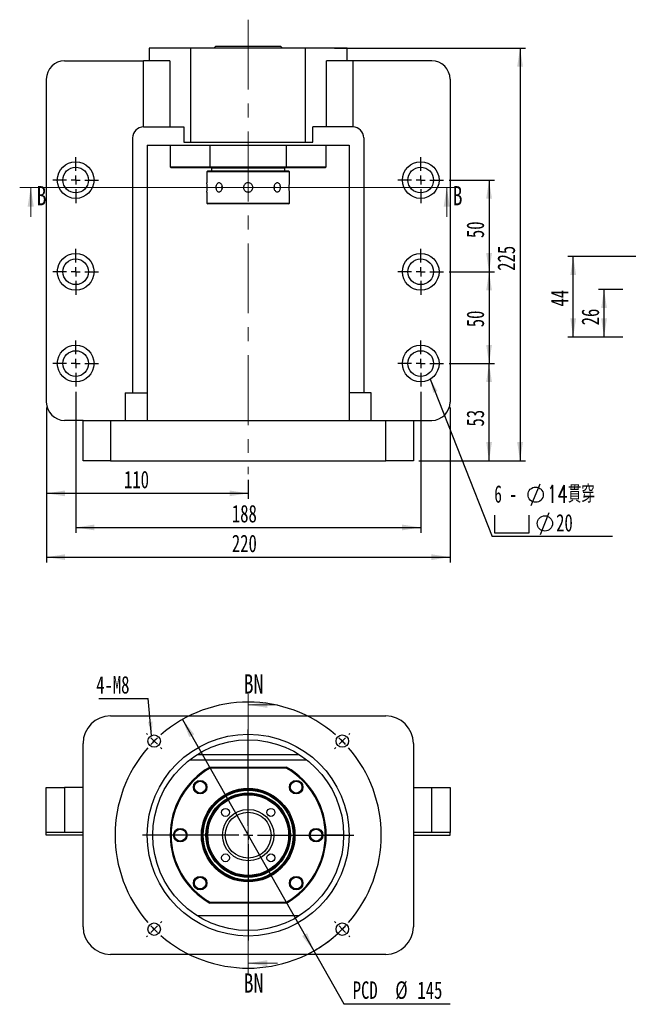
# Model space of a CAD drawing. Header units: millimetres. Extents: x 9 to 329, y 1 to 198.
# Tile 1 of 4: x 9 to 119, y 15 to 194. Entities that reach past the tile are written whole.
import ezdxf

# ---------------------------------------------------------------- set-up
doc = ezdxf.new("R2010")
doc.units = ezdxf.units.MM
doc.linetypes.add('CENTERX2', pattern=[20.32, 12.7, -2.54, 2.54, -2.54])
doc.layers.add('圖層0', color=7, linetype='Continuous')
doc.styles.add('SLDTEXTSTYLE0', font='TXT', dxfattribs={"width": 0.7})
doc.styles.add('SLDTEXTSTYLE1', font='TXT', dxfattribs={"width": 0.7, "bigfont": 'bigfont'})
doc.styles.add('SLDTEXTSTYLE2', font='TXT', dxfattribs={"width": 0.75})
doc.styles.add('SLDTEXTSTYLE3', font='TXT', dxfattribs={"width": 0.633333})
doc.dimstyles.new('SLDDIMSTYLE0', dxfattribs={"dimtxt": 3.389974, "dimasz": 2.5, "dimexe": 0, "dimexo": 0.0625, "dimgap": 0.847493, "dimtad": 0, "dimtih": 1, "dimtoh": 1, "dimlfac": 3, "dimrnd": 1e-09, "dimzin": 12, "dimdsep": 46, "dimtxsty": 'SLDTEXTSTYLE0', "dimsah": 1, "dimcen": 0, "dimadec": 0, "dimazin": 3, "dimtfac": 1, "dimtmove": 0, "dimatfit": 3, "dimfxl": 0, "dimfrac": 2, "dimtolj": 1, "dimtzin": 12, "dimarcsym": 0})
doc.dimstyles.new('SLDDIMSTYLE1', dxfattribs={"dimtxt": 0.18, "dimasz": 2.5, "dimexe": 0, "dimexo": 0.0625, "dimgap": 0, "dimtad": 0, "dimtih": 1, "dimtoh": 1, "dimdec": 0, "dimrnd": 1e-09, "dimzin": 0, "dimdsep": 46, "dimtxsty": 'Standard', "dimsah": 1, "dimcen": 0.09, "dimadec": 0, "dimazin": 0, "dimtfac": 2.5, "dimtdec": 0, "dimtofl": 0, "dimtmove": 0, "dimatfit": 3, "dimfxl": 0, "dimfrac": 2, "dimtolj": 1, "dimtzin": 0, "dimarcsym": 0})
doc.dimstyles.new('SLDDIMSTYLE2', dxfattribs={"dimtxt": 3.389974, "dimasz": 2.5, "dimexe": 0, "dimexo": 0.0625, "dimgap": 0.847493, "dimtad": 1, "dimlfac": 3, "dimrnd": 1e-09, "dimzin": 12, "dimdsep": 46, "dimtxsty": 'SLDTEXTSTYLE0', "dimsah": 1, "dimcen": 0.09, "dimadec": 0, "dimazin": 3, "dimtfac": 1, "dimtofl": 0, "dimtmove": 0, "dimatfit": 3, "dimfxl": 0, "dimfrac": 2, "dimtolj": 1, "dimtzin": 12, "dimarcsym": 0})

# ---------------------------------------------------------------- blocks, each defined once
blk = doc.blocks.new('_D')
at = {"layer": '圖層0', "color": 7}
for p, q in [((38.26, 66.53), (62.11, 24.49)), ((62.11, 24.49), (67.58, 14.85)), ((67.58, 14.85), (86.88, 14.85))]:
    blk.add_line(p, q, dxfattribs=at)
blk.add_arc((50.18, 45.51), 24.17, 297.1953, 317.2932, dxfattribs=at)
for points in [[(38.26, 66.53), (39.48, 63.33), (40.38, 63.84)], [(62.11, 24.49), (60.89, 27.7), (59.98, 27.19)]]:
    blk.add_solid(points, dxfattribs=at)
at = {"layer": '圖層0', "color": 7, "char_height": 3.175, "attachment_point": 1, "style": 'SLDTEXTSTYLE0'}
for s, insert in [('PCD', (69.17, 18.94)), ('%%c', (76.9, 18.94)), ('145', (80.92, 18.94))]:
    blk.add_mtext(s, dxfattribs=dict(at, insert=insert))
blk = doc.blocks.new('SW_NOTE_0')
at = {"layer": '圖層0', "color": 0}
blk.add_line((-8.95, 0), (0, 0), dxfattribs=at)
at = {"layer": '圖層0', "color": 0, "insert": (-9.43, 4.08), "char_height": 3.175, "attachment_point": 1, "style": 'SLDTEXTSTYLE0'}
blk.add_mtext('4-M8', dxfattribs=at)
blk = doc.blocks.new('SW_CENTERMARKSYMBOL_0')
at = {"layer": '圖層0', "color": 0}
for p, q in [((-18.27, 18.27), (-18.48, 18.48)), ((0, 1.67), (0, 19.17)), ((18.27, 18.27), (18.48, 18.48)), ((-17.09, 17.09), (-17.68, 17.68)), ((-17.09, 17.09), (-16.5, 16.5)), ((17.09, 17.09), (16.5, 16.5)), ((17.09, 17.09), (17.68, 17.68)), ((-15.91, 15.91), (-15.7, 15.7)), ((15.91, 15.91), (15.7, 15.7)), ((-1.67, 0), (-19.17, 0)), ((0, 0), (-0.83, 0)), ((0, 0), (0, 0.83)), ((0, 0), (0, -0.83)), ((0, 0), (0.83, 0)), ((1.67, 0), (19.17, 0)), ((0, -1.67), (0, -19.17)), ((-15.91, -15.91), (-15.7, -15.7)), ((15.91, -15.91), (15.7, -15.7)), ((-17.09, -17.09), (-17.68, -17.68)), ((-17.09, -17.09), (-16.5, -16.5)), ((17.09, -17.09), (16.5, -16.5)), ((17.09, -17.09), (17.68, -17.68)), ((-18.27, -18.27), (-18.48, -18.48)), ((18.27, -18.27), (18.48, -18.48))]:
    blk.add_line(p, q, dxfattribs=at)
for start, end in [(48.9514, 131.0486), (135, 136.9757), (133.0243, 135), (45, 46.9757), (43.0243, 45), (138.9514, 221.0486), (318.9514, 41.0486), (223.0243, 225), (225, 226.9757), (313.0243, 315), (315, 316.9757), (228.9514, 311.0486)]:
    blk.add_arc((0, 0), 24.17, start, end, dxfattribs=at)
blk = doc.blocks.new('_D_1')
at = {"layer": '圖層0', "color": 7}
for p, q in [((86.68, 164.55), (94.93, 164.55)), ((93.93, 164.55), (93.93, 147.88)), ((86.68, 147.88), (94.93, 147.88))]:
    blk.add_line(p, q, dxfattribs=at)
for points in [[(93.93, 164.55), (93.41, 161.16), (94.46, 161.16)], [(93.93, 147.88), (94.46, 151.27), (93.41, 151.27)]]:
    blk.add_solid(points, dxfattribs=at)
at = {"layer": '圖層0', "color": 7, "insert": (89.84, 154.01), "char_height": 3.175, "attachment_point": 1, "rotation": 90, "style": 'SLDTEXTSTYLE0'}
blk.add_mtext('50', dxfattribs=at)
blk = doc.blocks.new('_D_2')
at = {"layer": '圖層0', "color": 7}
for p, q in [((86.68, 147.88), (94.93, 147.88)), ((93.93, 147.88), (93.93, 131.22)), ((86.68, 131.22), (94.93, 131.22))]:
    blk.add_line(p, q, dxfattribs=at)
for points in [[(93.93, 147.88), (93.41, 144.49), (94.46, 144.49)], [(93.93, 131.22), (94.46, 134.61), (93.41, 134.61)]]:
    blk.add_solid(points, dxfattribs=at)
at = {"layer": '圖層0', "color": 7, "insert": (89.84, 137.81), "char_height": 3.175, "attachment_point": 1, "rotation": 90, "style": 'SLDTEXTSTYLE0'}
blk.add_mtext('50', dxfattribs=at)
blk = doc.blocks.new('_D_3')
at = {"layer": '圖層0', "color": 7}
for p, q in [((86.68, 131.22), (94.93, 131.22)), ((93.93, 113.55), (93.93, 131.22)), ((81.18, 113.55), (94.93, 113.55))]:
    blk.add_line(p, q, dxfattribs=at)
for points in [[(93.93, 131.22), (93.41, 127.83), (94.46, 127.83)], [(93.93, 113.55), (94.46, 116.94), (93.41, 116.94)]]:
    blk.add_solid(points, dxfattribs=at)
at = {"layer": '圖層0', "color": 7, "insert": (89.84, 119.77), "char_height": 3.175, "attachment_point": 1, "rotation": 90, "style": 'SLDTEXTSTYLE0'}
blk.add_mtext('53', dxfattribs=at)
blk = doc.blocks.new('_D_4')
at = {"layer": '圖層0', "color": 7}
for p, q in [((18.85, 126.05), (18.85, 100.42)), ((81.52, 126.05), (81.52, 100.42)), ((18.85, 101.42), (81.52, 101.42))]:
    blk.add_line(p, q, dxfattribs=at)
for points in [[(18.85, 101.42), (22.24, 100.9), (22.24, 101.95)], [(81.52, 101.42), (78.13, 101.95), (78.13, 100.9)]]:
    blk.add_solid(points, dxfattribs=at)
at = {"layer": '圖層0', "color": 7, "insert": (47.22, 105.52), "char_height": 3.175, "attachment_point": 1, "style": 'SLDTEXTSTYLE0'}
blk.add_mtext('188', dxfattribs=at)
blk = doc.blocks.new('_D_5')
at = {"layer": '圖層0', "color": 7}
for p, q in [((13.52, 123.22), (13.52, 95.03)), ((86.85, 123.22), (86.85, 95.03)), ((13.52, 96.03), (86.85, 96.03))]:
    blk.add_line(p, q, dxfattribs=at)
for points in [[(13.52, 96.03), (16.91, 95.51), (16.91, 96.55)], [(86.85, 96.03), (83.46, 96.55), (83.46, 95.51)]]:
    blk.add_solid(points, dxfattribs=at)
at = {"layer": '圖層0', "color": 7, "insert": (47.22, 100.12), "char_height": 3.175, "attachment_point": 1, "style": 'SLDTEXTSTYLE0'}
blk.add_mtext('220', dxfattribs=at)
blk = doc.blocks.new('_D_6')
at = {"layer": '圖層0', "color": 7}
for p, q in [((13.52, 123.22), (13.52, 106.62)), ((50.18, 110.1), (50.18, 106.62)), ((50.18, 107.62), (13.52, 107.62))]:
    blk.add_line(p, q, dxfattribs=at)
for points in [[(13.52, 107.62), (16.91, 107.1), (16.91, 108.14)], [(50.18, 107.62), (46.79, 108.14), (46.79, 107.1)]]:
    blk.add_solid(points, dxfattribs=at)
at = {"layer": '圖層0', "color": 7, "insert": (27.63, 111.72), "char_height": 3.175, "attachment_point": 1, "style": 'SLDTEXTSTYLE0'}
blk.add_mtext('110', dxfattribs=at)
blk = doc.blocks.new('_D_7')
at = {"layer": '圖層0', "color": 7}
for p, q in [((65.85, 188.55), (100.56, 188.55)), ((99.56, 188.55), (99.56, 113.55)), ((81.18, 113.55), (100.56, 113.55))]:
    blk.add_line(p, q, dxfattribs=at)
for points in [[(99.56, 188.55), (99.04, 185.16), (100.09, 185.16)], [(99.56, 113.55), (100.09, 116.94), (99.04, 116.94)]]:
    blk.add_solid(points, dxfattribs=at)
at = {"layer": '圖層0', "color": 7, "insert": (95.47, 148.07), "char_height": 3.175, "attachment_point": 1, "rotation": 90, "style": 'SLDTEXTSTYLE0'}
blk.add_mtext('225', dxfattribs=at)
blk = doc.blocks.new('SW_SYMBOL_HOLE_DIAM')
at = {"layer": '圖層0', "color": 0}
blk.add_line((300, 0), (700, 1000), dxfattribs=at)
blk.add_circle((500, 500), 350, dxfattribs=at)
blk = doc.blocks.new('SW_SYMBOL_HOLE_SPOT')
at = {"layer": '圖層0', "color": 0}
for p, q in [((0, 875), (0, 75)), ((1600, 75), (1600, 875)), ((0, 75), (1600, 75))]:
    blk.add_line(p, q, dxfattribs=at)
blk = doc.blocks.new('SW_NOTE_1')
at = {"layer": '圖層0', "color": 0}
blk.add_line((21.87, 0), (0, 0), dxfattribs=at)
at = {"layer": '圖層0', "color": 0, "xscale": 0.003964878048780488, "yscale": 0.003964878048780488, "zscale": 0.003964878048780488}
for name, p in [('SW_SYMBOL_HOLE_DIAM', (5.92, 5.63)), ('SW_SYMBOL_HOLE_SPOT', (0.4, 0.4)), ('SW_SYMBOL_HOLE_DIAM', (7.6, 0.4))]:
    blk.add_blockref(name, p, dxfattribs=at)
at = {"layer": '圖層0', "color": 0, "char_height": 3.175, "attachment_point": 1}
for s, insert, style in [('6 -', (0.4, 9.33), 'SLDTEXTSTYLE3'), ('14\\M+18AD1\\M+190FA', (9.94, 9.33), 'SLDTEXTSTYLE1'), ('20', (11.62, 4.1), 'SLDTEXTSTYLE0')]:
    blk.add_mtext(s, dxfattribs=dict(at, insert=insert, style=style))
blk = doc.blocks.new('SW_CENTERMARKSYMBOL_1')
at = {"layer": '圖層0', "color": 0}
for p, q in [((0, 1.67), (0, 4.17)), ((-1.67, 0), (-4.17, 0)), ((0, 0), (-0.83, 0)), ((0, 0), (0, 0.83)), ((0, 0), (0, -0.83)), ((0, 0), (0.83, 0)), ((1.67, 0), (4.17, 0)), ((0, -1.67), (0, -4.17))]:
    blk.add_line(p, q, dxfattribs=at)
blk = doc.blocks.new('SW_CENTERMARKSYMBOL_2')
at = {"layer": '圖層0', "color": 0}
for p, q in [((0, 1.67), (0, 4.17)), ((-1.67, 0), (-4.17, 0)), ((0, 0), (-0.83, 0)), ((0, 0), (0, 0.83)), ((0, 0), (0, -0.83)), ((0, 0), (0.83, 0)), ((1.67, 0), (4.17, 0)), ((0, -1.67), (0, -4.17))]:
    blk.add_line(p, q, dxfattribs=at)
blk = doc.blocks.new('SW_CENTERMARKSYMBOL_3')
at = {"layer": '圖層0', "color": 0}
for p, q in [((0, 1.67), (0, 4.17)), ((-1.67, 0), (-4.17, 0)), ((0, 0), (-0.83, 0)), ((0, 0), (0, 0.83)), ((0, 0), (0, -0.83)), ((0, 0), (0.83, 0)), ((1.67, 0), (4.17, 0)), ((0, -1.67), (0, -4.17))]:
    blk.add_line(p, q, dxfattribs=at)
blk = doc.blocks.new('SW_CENTERMARKSYMBOL_4')
at = {"layer": '圖層0', "color": 0}
for p, q in [((0, 1.67), (0, 4.17)), ((-1.67, 0), (-4.17, 0)), ((0, 0), (-0.83, 0)), ((0, 0), (0, 0.83)), ((0, 0), (0, -0.83)), ((0, 0), (0.83, 0)), ((1.67, 0), (4.17, 0)), ((0, -1.67), (0, -4.17))]:
    blk.add_line(p, q, dxfattribs=at)
blk = doc.blocks.new('SW_CENTERMARKSYMBOL_5')
at = {"layer": '圖層0', "color": 0}
for p, q in [((0, 1.67), (0, 4.17)), ((-1.67, 0), (-4.17, 0)), ((0, 0), (-0.83, 0)), ((0, 0), (0, 0.83)), ((0, 0), (0, -0.83)), ((0, 0), (0.83, 0)), ((1.67, 0), (4.17, 0)), ((0, -1.67), (0, -4.17))]:
    blk.add_line(p, q, dxfattribs=at)
blk = doc.blocks.new('SW_CENTERMARKSYMBOL_6')
at = {"layer": '圖層0', "color": 0}
for p, q in [((0, 1.67), (0, 4.17)), ((-1.67, 0), (-4.17, 0)), ((0, 0), (-0.83, 0)), ((0, 0), (0, 0.83)), ((0, 0), (0, -0.83)), ((0, 0), (0.83, 0)), ((1.67, 0), (4.17, 0)), ((0, -1.67), (0, -4.17))]:
    blk.add_line(p, q, dxfattribs=at)
blk = doc.blocks.new('_D_8')
at = {"layer": '圖層0', "color": 7}
for p, q in [((118.22, 144.68), (113.82, 144.68)), ((114.82, 136.01), (114.82, 144.68)), ((118.22, 136.01), (113.82, 136.01))]:
    blk.add_line(p, q, dxfattribs=at)
for points in [[(114.82, 144.68), (114.3, 141.29), (115.34, 141.29)], [(114.82, 136.01), (115.34, 139.4), (114.3, 139.4)]]:
    blk.add_solid(points, dxfattribs=at)
at = {"layer": '圖層0', "color": 7, "insert": (110.73, 138.16), "char_height": 3.175, "attachment_point": 1, "rotation": 90, "style": 'SLDTEXTSTYLE0'}
blk.add_mtext('26', dxfattribs=at)
blk = doc.blocks.new('_D_9')
at = {"layer": '圖層0', "color": 7}
for p, q in [((144.45, 150.68), (108.22, 150.68)), ((109.22, 136.01), (109.22, 150.68)), ((118.22, 136.01), (108.22, 136.01))]:
    blk.add_line(p, q, dxfattribs=at)
for points in [[(109.22, 150.68), (108.7, 147.29), (109.74, 147.29)], [(109.22, 136.01), (109.74, 139.4), (108.7, 139.4)]]:
    blk.add_solid(points, dxfattribs=at)
at = {"layer": '圖層0', "color": 7, "insert": (105.13, 141.57), "char_height": 3.175, "attachment_point": 1, "rotation": 90, "style": 'SLDTEXTSTYLE0'}
blk.add_mtext('44', dxfattribs=at)

msp = doc.modelspace()

# ---------------------------------------------------------------- linework, layer by layer
at = {"color": 7, "linetype": 'Continuous', "lineweight": 25}
for p, q in [((32.1827, 188.5501), (32.1827, 186.2167)), ((39.7477, 188.5501), (32.1827, 188.5501)), ((39.7477, 171.4501), (39.7477, 188.5501)), ((60.6177, 188.5501), (39.7477, 188.5501)), ((44.2994, 188.8834), (43.966, 188.5501)), ((44.2994, 188.8834), (56.066, 188.8834)), ((56.3994, 188.5501), (56.066, 188.8834)), ((60.6177, 171.4501), (60.6177, 188.5501)), ((68.1827, 188.5501), (60.6177, 188.5501)), ((68.1827, 186.2167), (68.1827, 188.5501)), ((16.8494, 186.2167), (31.1856, 186.2167)), ((31.1856, 174.2167), (31.1856, 186.2167)), ((35.9349, 186.2167), (31.1856, 186.2167)), ((35.9349, 186.2167), (35.9349, 174.2167)), ((64.4305, 174.2167), (64.4305, 186.2167)), ((69.1798, 186.2167), (64.4305, 186.2167)), ((69.1798, 186.2167), (69.1798, 174.2167)), ((83.516, 186.2167), (69.1798, 186.2167)), ((13.516, 182.8834), (13.516, 124.2167)), ((86.8494, 182.8834), (86.8494, 124.2167)), ((31.1827, 174.2167), (38.4685, 174.2167)), ((38.4685, 174.2167), (38.4685, 171.4501)), ((61.8969, 171.4501), (61.8969, 174.2167)), ((69.1827, 174.2167), (61.8969, 174.2167)), ((29.1827, 172.2167), (29.1827, 125.8834)), ((71.1827, 172.2167), (71.1827, 125.8834)), ((31.8494, 170.8834), (68.516, 170.8834)), ((31.8494, 170.8834), (31.8494, 125.8834)), ((36.016, 170.8834), (36.016, 166.9501)), ((38.4685, 171.4501), (39.7477, 171.4501)), ((39.7477, 171.4501), (60.6177, 171.4501)), ((43.2125, 170.8834), (43.2125, 166.9501)), ((57.1529, 166.9501), (57.1529, 170.8834)), ((60.6177, 171.4501), (61.8969, 171.4501)), ((64.3494, 166.9501), (64.3494, 170.8834)), ((68.516, 170.8834), (68.516, 125.8834)), ((36.016, 166.9501), (36.1827, 166.7834)), ((36.016, 166.9501), (43.2125, 166.9501)), ((43.2565, 166.7834), (36.1827, 166.7834)), ((43.2125, 166.9501), (57.1529, 166.9501)), ((43.2125, 166.9501), (43.2565, 166.7834)), ((57.1089, 166.7834), (43.2565, 166.7834)), ((43.5827, 166.7834), (43.516, 166.7167)), ((43.516, 166.7167), (43.516, 166.2167)), ((56.8494, 166.7167), (43.516, 166.7167)), ((56.8494, 166.7167), (56.7827, 166.7834)), ((56.8494, 166.2167), (56.8494, 166.7167)), ((57.1089, 166.7834), (57.1529, 166.9501)), ((64.1827, 166.7834), (57.1089, 166.7834)), ((57.1529, 166.9501), (64.3494, 166.9501)), ((64.1827, 166.7834), (64.3494, 166.9501)), ((42.8494, 166.2167), (42.6827, 166.0501)), ((42.6827, 166.0501), (42.6827, 164.0561)), ((57.6827, 166.0501), (42.6827, 166.0501)), ((42.8494, 166.2167), (57.516, 166.2167)), ((57.6827, 166.0501), (57.516, 166.2167)), ((57.6827, 164.0561), (57.6827, 166.0501)), ((42.6827, 162.3667), (42.6827, 160.3834)), ((57.6827, 160.3834), (57.6827, 162.3667)), ((42.6827, 160.3834), (42.8494, 160.2167)), ((42.6827, 160.3834), (57.6827, 160.3834)), ((57.516, 160.2167), (42.8494, 160.2167)), ((57.516, 160.2167), (57.6827, 160.3834)), ((27.8494, 125.8834), (27.8494, 120.8834)), ((27.8494, 125.8834), (31.8494, 125.8834)), ((31.8494, 125.8834), (31.8494, 120.8834)), ((72.516, 125.8834), (68.516, 125.8834)), ((68.516, 125.8834), (68.516, 120.8834)), ((72.516, 120.8834), (72.516, 125.8834)), ((20.1827, 120.8834), (16.8494, 120.8834)), ((20.1827, 113.5501), (20.1827, 120.8834)), ((20.1827, 120.8834), (25.1827, 120.8834)), ((25.1827, 120.8834), (25.1827, 113.5501)), ((25.1827, 120.8834), (75.1827, 120.8834)), ((75.1827, 113.5501), (75.1827, 120.8834)), ((75.1827, 120.8834), (80.1827, 120.8834)), ((80.1827, 120.8834), (80.1827, 113.5501)), ((80.1827, 120.8834), (83.516, 120.8834)), ((25.1827, 113.5501), (20.1827, 113.5501)), ((25.1827, 113.5501), (75.1827, 113.5501)), ((80.1827, 113.5501), (75.1827, 113.5501)), ((25.1827, 67.1809), (75.1827, 67.1809)), ((20.1827, 28.8476), (20.1827, 62.1809)), ((80.1827, 62.1809), (80.1827, 28.8476)), ((39.5213, 59.1809), (60.8442, 59.1809)), ((40.9451, 60.1809), (59.4203, 60.1809)), ((43.2125, 57.8476), (43.2565, 57.6809)), ((43.2125, 57.8476), (57.1529, 57.8476)), ((57.1089, 57.6809), (43.2565, 57.6809)), ((57.1089, 57.6809), (57.1529, 57.8476)), ((13.516, 46.0142), (13.516, 54.1809)), ((13.516, 54.1809), (16.8494, 54.1809)), ((16.8494, 54.1809), (16.8494, 46.0142)), ((20.1827, 54.1809), (16.8494, 54.1809)), ((40.5107, 54.8034), (40.6244, 54.9828)), ((59.4719, 55.1862), (59.6658, 55.0633)), ((80.1827, 54.1809), (83.516, 54.1809)), ((83.516, 46.0142), (83.516, 54.1809)), ((83.516, 54.1809), (86.8494, 54.1809)), ((86.8494, 54.1809), (86.8494, 46.0142)), ((16.8494, 46.0142), (13.516, 46.0142)), ((13.516, 45.5142), (13.516, 46.0142)), ((20.1827, 45.5142), (13.516, 45.5142)), ((20.1827, 46.0142), (16.8494, 46.0142)), ((36.016, 45.5142), (32.8494, 45.5142)), ((36.7752, 45.2435), (36.7312, 45.4396)), ((63.5903, 45.7849), (63.6424, 45.5524)), ((67.516, 45.5142), (64.3494, 45.5142)), ((83.516, 46.0142), (80.1827, 46.0142)), ((80.1827, 45.5142), (86.8494, 45.5142)), ((86.8494, 46.0142), (83.516, 46.0142)), ((86.8494, 45.5142), (86.8494, 46.0142)), ((40.8936, 35.8422), (40.67, 35.9839)), ((59.8547, 36.2251), (59.7225, 36.0164)), ((43.2125, 33.1809), (43.2565, 33.3476)), ((57.1529, 33.1809), (43.2125, 33.1809)), ((43.2565, 33.3476), (57.1089, 33.3476)), ((57.1089, 33.3476), (57.1529, 33.1809)), ((59.4203, 30.8476), (40.9451, 30.8476)), ((75.1827, 23.8476), (25.1827, 23.8476))]:
    msp.add_line(p, q, dxfattribs=at)
at = {"color": 7, "linetype": 'Continuous', "lineweight": 18}
for p, q in [((88.2505, 163.2174), (8.6825, 163.2174)), ((10.6825, 157.8974), (10.6825, 163.2174)), ((86.2505, 157.8974), (86.2505, 163.2174)), ((50.1827, 71.194), (50.1827, 20.2324)), ((55.5027, 69.194), (50.1827, 69.194)), ((55.5027, 22.2324), (50.1827, 22.2324))]:
    msp.add_line(p, q, dxfattribs=at)
at = {"color": 7, "linetype": 'Continuous', "lineweight": 25, "flags": 128}
for points in [[(54.9478, 162.8313), (54.9858, 162.9592), (55.0146, 163.2167)], [(55.0146, 163.2167), (54.9858, 163.4743), (54.9485, 163.6001)]]:
    msp.add_lwpolyline(points, dxfattribs=at)
at = {"color": 7, "linetype": 'Continuous', "lineweight": 25}
for centre, radius in [((18.8494, 164.5501), 3.3333), ((18.8494, 164.5501), 2.3333), ((81.516, 164.5501), 3.3333), ((81.516, 164.5501), 2.3333), ((18.8494, 147.8834), 3.3333), ((81.516, 147.8834), 3.3333), ((18.8494, 147.8834), 2.3333), ((81.516, 147.8834), 2.3333), ((18.8494, 131.2167), 3.3333), ((81.516, 131.2167), 3.3333), ((18.8494, 131.2167), 2.3333), ((81.516, 131.2167), 2.3333), ((50.1827, 45.5142), 18.3333), ((33.0943, 62.6026), 1.1333), ((50.1827, 45.5142), 17.3333), ((33.0943, 62.6026), 0.0238), ((67.2711, 62.6026), 1.1333), ((67.2711, 62.6026), 0.0238), ((41.4617, 54.2352), 1.2333), ((58.9037, 54.2352), 1.2333), ((41.4617, 54.2352), 1.1333), ((41.4617, 54.2352), 1.0667), ((50.1827, 45.5142), 8.5), ((50.1827, 45.5142), 8.3333), ((50.1827, 45.5142), 8.1667), ((58.9037, 54.2352), 1.1333), ((58.9037, 54.2352), 1.0667), ((50.1827, 45.5142), 7.6667), ((50.1827, 45.5142), 7.5), ((50.1827, 45.5142), 7.3333), ((46.0579, 49.639), 0.7167), ((50.1827, 45.5142), 4.6667), ((54.3075, 49.639), 0.7167), ((50.1827, 45.5142), 4.1667), ((37.8494, 45.5142), 1.2333), ((37.8494, 45.5142), 1.1333), ((37.8494, 45.5142), 1.0667), ((62.516, 45.5142), 1.2333), ((62.516, 45.5142), 1.1333), ((62.516, 45.5142), 1.0667), ((46.0579, 41.3894), 0.7167), ((54.3075, 41.3894), 0.7167), ((41.4617, 36.7932), 1.2333), ((41.4617, 36.7932), 1.1333), ((41.4617, 36.7932), 1.0667), ((58.9037, 36.7932), 1.2333), ((58.9037, 36.7932), 1.1333), ((58.9037, 36.7932), 1.0667), ((33.0943, 28.4258), 1.1333), ((67.2711, 28.4258), 1.1333), ((33.0943, 28.4258), 0.0238), ((67.2711, 28.4258), 0.0238)]:
    msp.add_circle(centre, radius, dxfattribs=at)
for centre, radius, start, end in [((16.8494, 182.8834), 3.3333, 90, 180), ((83.516, 182.8834), 3.3333, 0, 90), ((31.1827, 172.2167), 2, 90, 180), ((69.1827, 172.2167), 2, 0, 90), ((35.2086, 163.2167), 7.5223, 353.512136, 6.406835), ((46.4869, 163.2168), 1.1366, 160.49048, 199.771959), ((16.8494, 124.2167), 3.3333, 180, 270), ((83.516, 124.2167), 3.3333, 270, 0), ((25.1827, 62.1809), 5, 90, 180), ((75.1827, 62.1809), 5, 0, 90), ((50.1827, 45.5142), 14.1667, 119.472932, 240.527068), ((50.1827, 45.5142), 14, 119.651845, 240.348155), ((50.1827, 45.5142), 14, 299.651845, 60.348155), ((50.1827, 45.5142), 14.1667, 299.472932, 60.527068), ((25.1827, 28.8476), 5, 180, 270), ((75.1827, 28.8476), 5, 270, 0)]:
    msp.add_arc(centre, radius, start, end, dxfattribs=at)
for points, knots in [([(45.5015, 163.2167), (45.4943, 163.1234), (45.4799, 162.9366), (45.3686, 162.6878), (45.2083, 162.4979), (45.0134, 162.3887), (44.8111, 162.3729), (44.6243, 162.4517), (44.4715, 162.6158), (44.3659, 162.8479), (44.3163, 163.1219), (44.3264, 163.406), (44.395, 163.6682), (44.5171, 163.8803), (44.6835, 164.0184), (44.8784, 164.066), (45.0803, 164.0182), (45.2661, 163.8809), (45.4111, 163.6691), (45.4901, 163.4347), (45.4983, 163.2789), (45.5015, 163.2167)], [0, 0, 0, 0, 0.05346259, 0.10691772, 0.16058002, 0.21437972, 0.26795467, 0.32129537, 0.37475351, 0.42849928, 0.48225817, 0.53572899, 0.58906349, 0.64262249, 0.6964187, 0.75009531, 0.80348411, 0.85686331, 0.91052498, 0.96432506, 1, 1, 1, 1]), ([(50.1827, 162.3667), (50.0875, 162.3761), (49.897, 162.3948), (49.6433, 162.5402), (49.4496, 162.755), (49.3381, 163.024), (49.322, 163.314), (49.4023, 163.5923), (49.5696, 163.8286), (49.8063, 163.997), (50.0858, 164.0776), (50.3755, 164.0611), (50.643, 163.9504), (50.8594, 163.7576), (51.0003, 163.5033), (51.0489, 163.2167), (51.0003, 162.931), (50.8605, 162.6772), (50.6445, 162.4847), (50.4053, 162.3816), (50.2462, 162.371), (50.1827, 162.3667)], [0, 0, 0, 0, 0.05345476, 0.10690113, 0.1605615, 0.21436619, 0.2679368, 0.32126003, 0.37470788, 0.42845742, 0.48221734, 0.53568104, 0.58900453, 0.64255713, 0.69635783, 0.75003541, 0.80340968, 0.85677336, 0.91043475, 0.96423928, 1, 1, 1, 1]), ([(56.0424, 163.2167), (56.0367, 163.1234), (56.0252, 162.9366), (55.9347, 162.6878), (55.7973, 162.4979), (55.6191, 162.3887), (55.4194, 162.3729), (55.2202, 162.4517), (55.0454, 162.6158), (54.9176, 162.8479), (54.8555, 163.1219), (54.8683, 163.406), (54.9534, 163.6682), (55.0988, 163.8803), (55.285, 164.0184), (55.4876, 164.066), (55.6818, 164.0182), (55.8478, 163.8809), (55.9697, 163.6691), (56.0333, 163.4347), (56.0398, 163.2789), (56.0424, 163.2167)], [0, 0, 0, 0, 0.05346259, 0.10691772, 0.16058002, 0.21437972, 0.26795467, 0.32129537, 0.37475351, 0.42849928, 0.48225817, 0.53572899, 0.58906349, 0.64262249, 0.6964187, 0.75009531, 0.80348411, 0.85686331, 0.91052498, 0.96432506, 1, 1, 1, 1]), ([(57.6827, 162.3667), (57.6816, 162.3761), (57.6795, 162.3948), (57.6643, 162.5402), (57.6474, 162.755), (57.6351, 163.024), (57.6332, 163.314), (57.6423, 163.592), (57.6587, 163.8297), (57.6743, 163.9928), (57.6832, 164.0709), (57.6819, 164.0591), (57.6815, 164.0561)], [0, 0, 0, 0, 0.10690381, 0.21379082, 0.32110585, 0.42870947, 0.53584496, 0.64248571, 0.74937571, 0.85686904, 0.96438313, 1, 1, 1, 1]), ([(42.0299, 55.1862), (41.968, 55.2188), (41.8516, 55.28), (41.6642, 55.3292), (41.4805, 55.3481), (41.296, 55.3357), (41.1161, 55.2932), (40.8885, 55.1968), (40.6702, 55.0357), (40.5553, 54.8683), (40.5107, 54.8034)], [0, 0, 0, 0, 0.120508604, 0.226454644, 0.332400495, 0.438346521, 0.544292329, 0.650238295, 0.864438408, 1, 1, 1, 1]), ([(42.479, 54.7279), (42.4116, 54.8338), (42.2937, 55.019), (42.109, 55.1361), (42.0299, 55.1862)], [0, 0, 0, 0, 0.571560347, 1, 1, 1, 1]), ([(59.8547, 53.667), (59.8873, 53.729), (59.9485, 53.8453), (59.9977, 54.0328), (60.0166, 54.2165), (60.0042, 54.4009), (59.9616, 54.5809), (59.8653, 54.8085), (59.7042, 55.0268), (59.5368, 55.1417), (59.4719, 55.1862)], [0, 0, 0, 0, 0.120508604, 0.226454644, 0.332400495, 0.438346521, 0.544292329, 0.650238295, 0.864438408, 1, 1, 1, 1]), ([(59.349, 53.1992), (59.3621, 53.2032), (59.497, 53.2439), (59.6822, 53.4088), (59.8035, 53.5904), (59.8547, 53.667)], [0, 0, 0, 0, 0.05886642, 0.60305775, 1, 1, 1, 1]), ([(37.5787, 46.5885), (37.5119, 46.5677), (37.3863, 46.5287), (37.219, 46.4309), (37.0757, 46.3144), (36.9541, 46.1752), (36.8569, 46.0179), (36.7641, 45.7888), (36.7236, 45.5206), (36.7608, 45.3209), (36.7752, 45.2435)], [0, 0, 0, 0, 0.12050821, 0.22645424, 0.33240002, 0.43834628, 0.54429204, 0.65023799, 0.86443847, 1, 1, 1, 1]), ([(38.2115, 46.5832), (38.0919, 46.6096), (37.8805, 46.6564), (37.6701, 46.609), (37.5787, 46.5885)], [0, 0, 0, 0, 0.56560217, 1, 1, 1, 1]), ([(62.7868, 44.44), (62.8536, 44.4608), (62.9791, 44.4998), (63.1465, 44.5975), (63.2897, 44.7141), (63.4114, 44.8532), (63.5086, 45.0106), (63.6014, 45.2397), (63.6418, 45.5079), (63.6047, 45.7075), (63.5903, 45.7849)], [0, 0, 0, 0, 0.12050821, 0.22645424, 0.33240002, 0.43834628, 0.54429204, 0.65023799, 0.86443847, 1, 1, 1, 1]), ([(62.0668, 44.4832), (62.0892, 44.4708), (62.2232, 44.3972), (62.4819, 44.3787), (62.6963, 44.4218), (62.7868, 44.44)], [0, 0, 0, 0, 0.10436133, 0.62224556, 1, 1, 1, 1]), ([(40.9549, 37.7998), (40.8542, 37.7355), (40.6743, 37.6205), (40.5607, 37.4406), (40.5107, 37.3614)], [0, 0, 0, 0, 0.5595137, 1, 1, 1, 1]), ([(40.5107, 37.3614), (40.4781, 37.2995), (40.4169, 37.1831), (40.3677, 36.9957), (40.3489, 36.812), (40.3612, 36.6276), (40.4038, 36.4476), (40.5002, 36.22), (40.6612, 36.0017), (40.8287, 35.8868), (40.8936, 35.8422)], [0, 0, 0, 0, 0.120508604, 0.226454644, 0.332400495, 0.438346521, 0.544292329, 0.650238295, 0.864438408, 1, 1, 1, 1]), ([(57.8486, 36.4082), (57.8581, 36.3746), (57.9023, 36.2186), (58.0761, 36.0143), (58.2586, 35.8933), (58.3355, 35.8422)], [0, 0, 0, 0, 0.13682053, 0.63593648, 1, 1, 1, 1]), ([(58.3355, 35.8422), (58.3974, 35.8097), (58.5138, 35.7484), (58.7013, 35.6993), (58.8849, 35.6804), (59.0694, 35.6928), (59.2494, 35.7353), (59.477, 35.8317), (59.6952, 35.9927), (59.8102, 36.1602), (59.8547, 36.2251)], [0, 0, 0, 0, 0.120508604, 0.226454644, 0.332400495, 0.438346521, 0.544292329, 0.650238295, 0.864438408, 1, 1, 1, 1])]:
    msp.add_open_spline(points, degree=3, knots=knots, dxfattribs=at)
at = {"color": 7, "linetype": 'Continuous', "lineweight": 18}
for points in [[(10.6825, 163.2174), (10.1225, 159.7174), (11.2425, 159.7174)], [(86.2505, 163.2174), (85.6905, 159.7174), (86.8105, 159.7174)], [(50.1827, 69.194), (53.6827, 68.634), (53.6827, 69.754)], [(50.1827, 22.2324), (53.6827, 21.6724), (53.6827, 22.7924)]]:
    msp.add_solid(points, dxfattribs=at)
at = {"layer": '圖層0', "color": 7, "linetype": 'CENTERX2', "lineweight": 18}
msp.add_line((50.1827, 193.6946), (50.1827, 111.1019), dxfattribs=at)

# ---------------------------------------------------------------- block references
at = {"layer": '圖層0', "color": 7}
for name, p in [('SW_CENTERMARKSYMBOL_2', (18.8494, 164.5501)), ('SW_CENTERMARKSYMBOL_1', (81.516, 164.5501)), ('SW_CENTERMARKSYMBOL_3', (18.8494, 147.8834)), ('SW_CENTERMARKSYMBOL_4', (81.516, 147.8834)), ('SW_CENTERMARKSYMBOL_6', (18.8494, 131.2167)), ('SW_CENTERMARKSYMBOL_5', (81.516, 131.2167)), ('SW_NOTE_1', (94.4944, 99.7696)), ('SW_NOTE_0', (32.003, 70.3448)), ('SW_CENTERMARKSYMBOL_0', (50.1827, 45.5142))]:
    msp.add_blockref(name, p, dxfattribs=at)

# ---------------------------------------------------------------- texts
at = {"color": 7, "linetype": 'Continuous', "char_height": 3.5, "attachment_point": 1, "style": 'SLDTEXTSTYLE2'}
for s, insert in [('B', (11.7542, 163.4536)), ('B', (87.3222, 163.4536)), ('BN', (49.3731, 74.7502)), ('BN', (49.3731, 20.3822))]:
    msp.add_mtext(s, dxfattribs=dict(at, insert=insert))

# ---------------------------------------------------------------- dimensions: what is measured, and where the dimension line sits
at = {"layer": '圖層0', "color": 7}
for base, p1, p2, angle, picture, middle in [((99.5648, 113.5501), (64.8494, 188.5501), (80.1827, 113.5501), 90, '_D_7', (99.5648, 151.0501)), ((93.9346, 147.8834), (85.6827, 164.5501), (85.6827, 147.8834), 90, '_D_1', (93.9346, 155.9946)), ((109.2232, 150.676), (119.2232, 136.0094), (145.4549, 150.676), 90, '_D_9', (109.2232, 143.5567)), ((93.9346, 131.2167), (85.6827, 147.8834), (85.6827, 131.2167), 90, '_D_2', (93.9346, 139.7936)), ((114.8202, 144.676), (119.2232, 136.0094), (119.2232, 144.676), 90, '_D_8', (114.8202, 140.1486)), ((93.9346, 131.2167), (80.1827, 113.5501), (85.6827, 131.2167), 90, '_D_3', (93.9346, 121.757)), ((81.516, 101.4236), (18.8494, 127.0501), (81.516, 127.0501), 0, '_D_4', (50.1971, 101.4236))]:
    dim = msp.add_linear_dim(base=base, p1=p1, p2=p2, angle=angle, dimstyle='SLDDIMSTYLE2', dxfattribs=at)
    dim.commit()
    dim.dimension.update_dxf_attribs({"geometry": picture, "text_midpoint": middle, "dimtype": 160})
for base, p1, p2, picture, middle in [((86.8494, 96.0283), (13.516, 124.2167), (86.8494, 124.2167), '_D_5', (50.1971, 96.0283)), ((13.516, 107.6226), (50.1827, 111.1019), (13.516, 124.2167), '_D_6', (30.6086, 107.6226))]:
    dim = msp.add_linear_dim(base=base, p1=p1, p2=p2, dimstyle='SLDDIMSTYLE2', dxfattribs=at)
    dim.commit()
    dim.dimension.update_dxf_attribs({"geometry": picture, "text_midpoint": middle, "dimtype": 160})
dim = msp.add_diameter_dim_2p(p1=(62.1067, 24.4941), p2=(38.2587, 66.5344), text='PCD<>', dimstyle='SLDDIMSTYLE0', dxfattribs=at)
dim.commit()
dim.dimension.update_dxf_attribs({"geometry": '_D', "text_midpoint": (78.0251, 17.3828), "dimtype": 163})

# ---------------------------------------------------------------- leaders
for points in [[(83.2607, 128.3764), (94.4944, 99.7696)], [(32.64, 63.6409), (32.003, 70.3448)]]:
    msp.add_leader(points, dimstyle='SLDDIMSTYLE1', dxfattribs=at)

doc.saveas('drawing.dxf')
